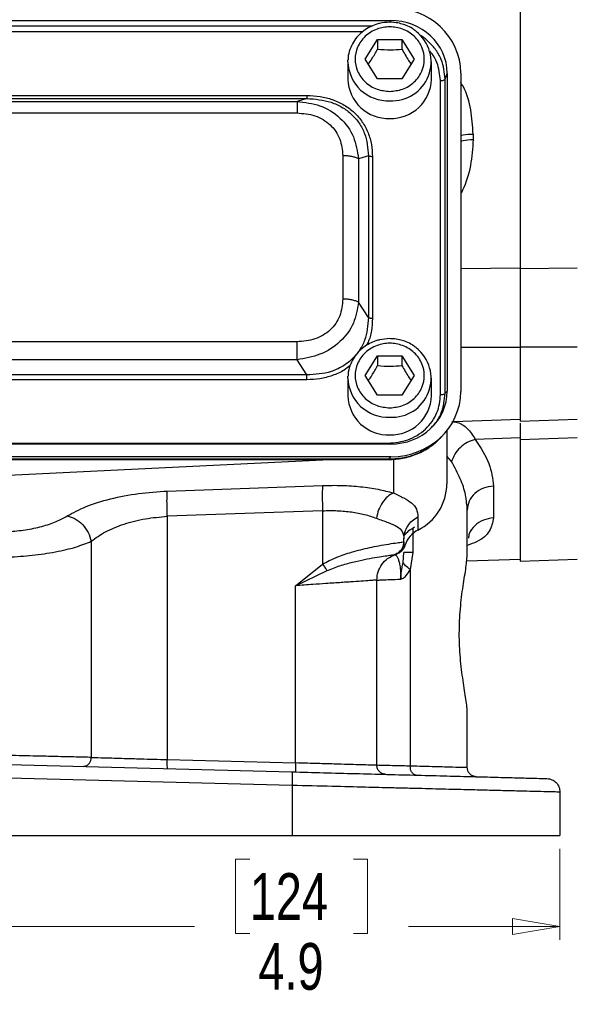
# Model space of a CAD drawing. Header units: inches. Extents: x 0.6 to 16.3, y 0.2 to 11.5.
# Tile 15 of 19: x 12.6 to 14.3, y 4.2 to 7.1. Entities that reach past the tile are written whole.
import ezdxf

# ---------------------------------------------------------------- set-up
doc = ezdxf.new("R2010")
doc.units = ezdxf.units.IN
doc.header["$MEASUREMENT"] = 0
doc.styles.add('SLDTEXTSTYLE0', font='TXT', dxfattribs={"width": 0.75})
doc.dimstyles.new('SLDDIMSTYLE1', dxfattribs={"dimtxt": 0.137795, "dimasz": 0.14, "dimexe": 0, "dimexo": 0.0625, "dimgap": 0.034449, "dimtad": 0, "dimdec": 1, "dimlfac": 1.5, "dimrnd": 1e-09, "dimzin": 12, "dimdsep": 46, "dimtxsty": 'SLDTEXTSTYLE0', "dimblk1": 'CLOSED', "dimblk2": 'CLOSED', "dimsah": 1, "dimcen": 0.09, "dimadec": 0, "dimazin": 3, "dimtfac": 1, "dimtdec": 1, "dimtofl": 0, "dimtmove": 0, "dimatfit": 3, "dimldrblk": 'CLOSED', "dimfxl": 0, "dimfrac": 2, "dimtolj": 1, "dimtzin": 12, "dimarcsym": 0})

# ---------------------------------------------------------------- blocks, each defined once
blk = doc.blocks.new('_Closed')
at = {"color": 0, "linetype": 'ByBlock', "lineweight": -2}
for p, q in [((-1, 0.166667), (0, 0)), ((-1, 0.166667), (-1, -0.166667)), ((0, 0), (-1, -0.166667)), ((0, 0), (-1, 0))]:
    blk.add_line(p, q, dxfattribs=at)
blk = doc.blocks.new('_D_11')
at = {"color": 7, "linetype": 'Continuous', "lineweight": 0}
for p, q in [((10.9785, 4.6293), (10.9785, 4.361)), ((14.2318, 4.6293), (14.2318, 4.361)), ((13.317, 4.5988), (13.2751, 4.5988)), ((13.2751, 4.5988), (13.2751, 4.3801)), ((13.6225, 4.5988), (13.6645, 4.5988)), ((13.6645, 4.5988), (13.6645, 4.3801)), ((10.9785, 4.4004), (13.1542, 4.4004)), ((14.2318, 4.4004), (13.7853, 4.4004)), ((13.2751, 4.3801), (13.317, 4.3801)), ((13.6645, 4.3801), (13.6225, 4.3801))]:
    blk.add_line(p, q, dxfattribs=at)
at = {"color": 7, "linetype": 'Continuous', "lineweight": 18, "xscale": 0.14, "yscale": 0.14, "rotation": 180.0000000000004}
blk.add_blockref('_Closed', (10.9785, 4.4004, 0.6628), dxfattribs=at)
at = {"color": 7, "linetype": 'Continuous', "lineweight": 18, "xscale": 0.14, "yscale": 0.14}
blk.add_blockref('_Closed', (14.2318, 4.4004, 0.6628), dxfattribs=at)
at = {"color": 7, "linetype": 'Continuous', "lineweight": 18, "char_height": 0.1378, "attachment_point": 1, "style": 'SLDTEXTSTYLE0'}
for s, insert in [('124', (13.317, 4.5577)), ('4.9', (13.3425, 4.3515))]:
    blk.add_mtext(s, dxfattribs=dict(at, insert=insert))

msp = doc.modelspace()

# ---------------------------------------------------------------- linework, layer by layer
at = {"color": 7, "linetype": 'Continuous', "lineweight": 25}
for p, q in [((14.1148, 8.6297), (14.1148, 6.3406)), ((11.4779, 7.0736), (13.7318, 7.0736)), ((13.6578, 6.9594), (13.6938, 7.0177)), ((13.6938, 7.0177), (13.7658, 7.0177)), ((13.6938, 7.0177), (13.6938, 6.989)), ((13.7658, 7.0177), (13.8018, 6.9594)), ((13.7658, 7.0177), (13.7658, 6.989)), ((13.6065, 6.9518), (13.6067, 6.9577)), ((13.6065, 6.9518), (13.6065, 6.8997)), ((13.6938, 6.9012), (13.6578, 6.9594)), ((13.8018, 6.9594), (13.7658, 6.9012)), ((13.8532, 6.8997), (13.8532, 6.9518)), ((13.8935, 6.9004), (13.8992, 6.9173)), ((13.8992, 6.9173), (13.8992, 5.9801)), ((13.9392, 6.9184), (13.9392, 5.9789)), ((13.7658, 6.9012), (13.6938, 6.9012)), ((13.8797, 5.9696), (13.8797, 6.8962)), ((13.8935, 5.9738), (13.8935, 6.9004)), ((11.7242, 6.8522), (13.4855, 6.8522)), ((11.7242, 6.8434), (13.4855, 6.8434)), ((11.7532, 6.8343), (13.4564, 6.8343)), ((13.4855, 6.8434), (13.4564, 6.8343)), ((11.7532, 6.8007), (13.4564, 6.8007)), ((13.9757, 6.7385), (13.9757, 6.7222)), ((13.5915, 6.6746), (13.5915, 6.2515)), ((13.6668, 6.6741), (13.6377, 6.665)), ((13.6377, 6.665), (13.6377, 6.2419)), ((13.6668, 6.6741), (13.6668, 6.1967)), ((13.6789, 6.6716), (13.6789, 6.1942)), ((14.2829, 6.3423), (14.1148, 6.3406)), ((13.6668, 6.1967), (13.6377, 6.2419)), ((13.4564, 6.1253), (11.7532, 6.1253)), ((14.2829, 6.1095), (14.1148, 6.1095)), ((14.1148, 6.1095), (14.1148, 5.8916)), ((13.4564, 6.0727), (11.7532, 6.0727)), ((13.4855, 6.0275), (13.4564, 6.0727)), ((13.6578, 6.0259), (13.6938, 6.0841)), ((13.6938, 6.0841), (13.7658, 6.0841)), ((13.6938, 6.0841), (13.6938, 6.0554)), ((13.7658, 6.0841), (13.8018, 6.0259)), ((13.7658, 6.0841), (13.7658, 6.0554)), ((13.4855, 6.0275), (11.7242, 6.0275)), ((13.4855, 6.0137), (11.7242, 6.0137)), ((13.6065, 6.0182), (13.6067, 6.0241)), ((13.6065, 6.0182), (13.6065, 5.9661)), ((13.6938, 5.9676), (13.6578, 6.0259)), ((13.8018, 6.0259), (13.7658, 5.9676)), ((13.8532, 5.9661), (13.8532, 6.0182)), ((13.7658, 5.9676), (13.6938, 5.9676)), ((13.8935, 5.9738), (13.8992, 5.9801)), ((14.1148, 5.8916), (14.2829, 5.8975)), ((13.9165, 5.8904), (14.1148, 5.8973)), ((13.8827, 5.8455), (13.8903, 5.8538)), ((13.8985, 5.8634), (13.8985, 5.706)), ((14.1148, 5.8422), (13.9821, 5.8375)), ((14.1148, 5.8422), (14.1148, 5.8362)), ((14.2829, 5.8421), (14.1148, 5.8362)), ((13.7318, 5.8238), (11.4779, 5.8238)), ((11.4836, 5.8262), (13.7261, 5.8262)), ((14.1148, 5.8362), (14.1148, 5.4779)), ((13.733, 5.7865), (11.4767, 5.7865)), ((13.733, 5.7865), (13.7261, 5.7789)), ((13.7261, 5.7789), (11.4836, 5.7789)), ((11.4836, 5.7779), (13.7261, 5.7779)), ((12.6052, 5.7315), (13.5524, 5.7779)), ((13.0739, 5.685), (13.5318, 5.7015)), ((14.0357, 5.6997), (14.0357, 5.6057)), ((13.5318, 5.627), (13.0739, 5.6105)), ((13.0739, 5.6105), (13.0739, 4.8927)), ((13.5318, 5.627), (13.5318, 5.4692)), ((13.8129, 5.6092), (13.8129, 5.57)), ((13.9585, 5.5005), (13.9585, 5.6285)), ((12.8496, 5.5369), (12.8496, 4.8992)), ((13.7718, 5.5355), (13.7718, 5.5439)), ((13.7718, 5.5355), (13.7718, 5.5355)), ((13.7718, 5.5332), (13.7718, 5.5355)), ((13.7451, 5.4978), (13.7452, 5.4978)), ((13.7469, 5.4983), (13.7491, 5.4991)), ((13.7491, 5.4991), (13.7499, 5.4993)), ((13.7499, 5.4993), (13.7519, 5.5)), ((13.7519, 5.5), (13.7519, 5.5003)), ((13.7691, 5.4745), (13.7718, 5.5034)), ((13.7976, 5.5034), (13.7904, 5.4541)), ((13.4518, 5.4058), (13.5318, 5.4692)), ((13.9571, 5.479), (14.1148, 5.4845)), ((14.1148, 5.4779), (14.2829, 5.4838)), ((13.4518, 5.4058), (13.5449, 5.4502)), ((13.7904, 5.4541), (13.7904, 4.8736)), ((13.4518, 4.8828), (13.4518, 5.4058)), ((13.6918, 4.8759), (13.6918, 5.4223)), ((13.9585, 4.8689), (13.9585, 5.0303)), ((13.0739, 4.8927), (13.4518, 4.8828)), ((12.6052, 4.8784), (13.4411, 4.8565)), ((13.4421, 4.8165), (12.6052, 4.8384)), ((13.4421, 4.8165), (13.4421, 4.6687)), ((14.2318, 4.7968), (14.2318, 4.6687)), ((12.6052, 4.6687), (13.4421, 4.6687)), ((13.4421, 4.6687), (14.2318, 4.6687))]:
    msp.add_line(p, q, dxfattribs=at)
at = {"color": 8, "linetype": 'Continuous', "lineweight": 25}
for p, q in [((13.7299, 7.0681), (13.7318, 7.0736)), ((13.6768, 7.0567), (11.5329, 7.0567)), ((13.6493, 7.0396), (11.5596, 7.0396)), ((13.9392, 6.3417), (14.1148, 6.3435)), ((13.9392, 6.1099), (14.1148, 6.11)), ((13.9123, 5.7718), (13.8985, 5.7883)), ((13.7261, 5.7786), (13.7261, 5.7789)), ((13.7406, 5.7794), (13.7406, 5.6794)), ((13.7976, 5.5755), (13.7976, 5.5034)), ((13.7753, 5.5264), (13.7748, 5.5274))]:
    msp.add_line(p, q, dxfattribs=at)
at = {"color": 7, "linetype": 'Continuous', "lineweight": 25}
for centre, radius, start, end in [((13.7372, 6.9509), 0.1145, 266.3216, 52.1096), ((13.7248, 6.9028), 0.1183, 181.4731, 272.4617), ((13.7336, 6.9041), 0.1196, 268.1802, 357.885), ((13.7372, 6.0173), 0.1145, 266.3216, 52.1096), ((13.7248, 5.9692), 0.1183, 181.4731, 272.4617), ((13.7336, 5.9705), 0.1196, 268.1802, 357.885), ((13.7442, 5.7082), 0.1543, 296.448, 359.1655), ((13.8473, 5.5023), 0.0759, 116.9064, 161.5208)]:
    msp.add_arc(centre, radius, start, end, dxfattribs=at)
at = {"color": 8, "linetype": 'Continuous', "lineweight": 25}
for centre in [(13.7248, 6.9548), (13.7248, 6.0213)]:
    msp.add_arc(centre, 0.1183, 181.4731, 272.4617, dxfattribs=at)
at = {"color": 7, "linetype": 'Continuous', "lineweight": 25}
for centre, major_axis, start_param, end_param in [((13.7266, 6.9125), (0.2087, 0.0437), 6.091166, 7.631805), ((13.7266, 6.9125), (0.1694, 0.0355), 6.091166, 7.631805), ((13.7266, 5.9849), (0.1694, -0.0355), 4.934566, 6.475204), ((13.7266, 5.9849), (0.2087, -0.0437), 4.934566, 6.475204)]:
    msp.add_ellipse(centre, major_axis=major_axis, ratio=0.927683, start_param=start_param, end_param=end_param, dxfattribs=at)
for points, knots in [([(13.7298, 7.0684), (13.7198, 7.0677), (13.7058, 7.0668), (13.6859, 7.0611), (13.6698, 7.0542), (13.6521, 7.0431), (13.6358, 7.0283), (13.6219, 7.0098), (13.6119, 6.988), (13.6068, 6.97), (13.6071, 6.9597), (13.6072, 6.9577)], [0, 0, 0, 0, 0.160966, 0.225477, 0.332671, 0.444497, 0.565194, 0.692538, 0.826194, 0.966435, 1, 1, 1, 1]), ([(13.8065, 7.0423), (13.8033, 7.0449), (13.7948, 7.0518), (13.7797, 7.0588), (13.7621, 7.0647), (13.7457, 7.0678), (13.7346, 7.0682), (13.7298, 7.0684)], [0, 0, 0, 0, 0.151673, 0.401745, 0.599024, 0.828651, 1, 1, 1, 1]), ([(13.7298, 6.8642), (13.717, 6.8655), (13.6973, 6.8674), (13.6735, 6.8793), (13.6572, 6.8916), (13.6439, 6.9069), (13.6316, 6.929), (13.6254, 6.9594), (13.6316, 6.9898), (13.6439, 7.012), (13.6572, 7.0273), (13.6735, 7.0396), (13.6973, 7.0511), (13.7298, 7.057), (13.7624, 7.0511), (13.7862, 7.0396), (13.8025, 7.0273), (13.8157, 7.012), (13.828, 6.9898), (13.8343, 6.9594), (13.828, 6.929), (13.8157, 6.9069), (13.8025, 6.8916), (13.7862, 6.8793), (13.7624, 6.8674), (13.7427, 6.8655), (13.7298, 6.8642)], [0, 0, 0, 0, 0.059864, 0.09209, 0.125, 0.15791, 0.190136, 0.25, 0.309864, 0.34209, 0.375, 0.40791, 0.440136, 0.5, 0.559864, 0.59209, 0.625, 0.65791, 0.690136, 0.75, 0.809864, 0.84209, 0.875, 0.90791, 0.940136, 1, 1, 1, 1]), ([(13.667, 6.9446), (13.6704, 6.9496), (13.6793, 6.9628), (13.6883, 6.9789), (13.6938, 6.989)], [0, 0, 0, 0, 0.376375, 1, 1, 1, 1]), ([(13.6938, 6.989), (13.7067, 6.9879), (13.7308, 6.986), (13.7547, 6.988), (13.7658, 6.989)], [0, 0, 0, 0, 0.534747, 1, 1, 1, 1]), ([(13.7658, 6.989), (13.7723, 6.9774), (13.7812, 6.9613), (13.7901, 6.9482), (13.7926, 6.9446)], [0, 0, 0, 0, 0.718831, 1, 1, 1, 1]), ([(13.4564, 6.8343), (13.4796, 6.8318), (13.5262, 6.8267), (13.5862, 6.7889), (13.6274, 6.7323), (13.6343, 6.6873), (13.6377, 6.665)], [0, 0, 0, 0, 0.247517, 0.5, 0.752483, 1, 1, 1, 1]), ([(13.4855, 6.8522), (13.4986, 6.8516), (13.5242, 6.8505), (13.5615, 6.8409), (13.5958, 6.8252), (13.6259, 6.8027), (13.65, 6.7746), (13.6669, 6.7423), (13.6772, 6.7075), (13.6783, 6.6836), (13.6789, 6.6716)], [0, 0, 0, 0, 0.12774, 0.250585, 0.375538, 0.500007, 0.624475, 0.749429, 0.874849, 1, 1, 1, 1]), ([(13.4855, 6.8434), (13.5099, 6.8415), (13.5465, 6.8386), (13.59, 6.8182), (13.6182, 6.7973), (13.6405, 6.7711), (13.6622, 6.7306), (13.665, 6.6967), (13.6668, 6.6741)], [0, 0, 0, 0, 0.251011, 0.37739, 0.5, 0.622613, 0.748989, 1, 1, 1, 1]), ([(13.4564, 6.8007), (13.4744, 6.7992), (13.5014, 6.797), (13.5336, 6.7818), (13.5545, 6.7661), (13.5712, 6.7466), (13.5875, 6.7166), (13.5899, 6.6913), (13.5915, 6.6746)], [0, 0, 0, 0, 0.250062, 0.37621, 0.5, 0.623853, 0.749938, 1, 1, 1, 1]), ([(14.1148, 6.3406), (14.1148, 6.3221), (14.1148, 6.2879), (14.1148, 6.2315), (14.1148, 6.1726), (14.1148, 6.1315), (14.1148, 6.1095)], [0, 0, 0, 0, 0.266835, 0.494114, 0.727989, 1, 1, 1, 1]), ([(13.5915, 6.2515), (13.5899, 6.2347), (13.5875, 6.2095), (13.5712, 6.1794), (13.5545, 6.1599), (13.5336, 6.1443), (13.5014, 6.1291), (13.4744, 6.1268), (13.4564, 6.1253)], [0, 0, 0, 0, 0.250062, 0.37621, 0.5, 0.623853, 0.749938, 1, 1, 1, 1]), ([(13.6377, 6.2419), (13.6343, 6.221), (13.6274, 6.1788), (13.5862, 6.1236), (13.5262, 6.0844), (13.4796, 6.0765), (13.4564, 6.0727)], [0, 0, 0, 0, 0.247517, 0.5, 0.752483, 1, 1, 1, 1]), ([(13.6668, 6.1967), (13.665, 6.1738), (13.6622, 6.1394), (13.6405, 6.0985), (13.6182, 6.0722), (13.59, 6.0514), (13.5465, 6.0313), (13.5099, 6.029), (13.4855, 6.0275)], [0, 0, 0, 0, 0.251011, 0.37739, 0.5, 0.622613, 0.748989, 1, 1, 1, 1]), ([(13.7298, 6.1348), (13.7198, 6.1341), (13.7058, 6.1333), (13.6859, 6.1275), (13.6698, 6.1207), (13.6521, 6.1095), (13.6358, 6.0947), (13.6219, 6.0763), (13.6119, 6.0544), (13.6068, 6.0364), (13.6071, 6.0261), (13.6072, 6.0241)], [0, 0, 0, 0, 0.160966, 0.225477, 0.332671, 0.444497, 0.565194, 0.692538, 0.826194, 0.966435, 1, 1, 1, 1]), ([(13.8065, 6.1087), (13.8033, 6.1113), (13.7948, 6.1182), (13.7797, 6.1252), (13.7621, 6.1311), (13.7457, 6.1343), (13.7346, 6.1346), (13.7298, 6.1348)], [0, 0, 0, 0, 0.151673, 0.401745, 0.599024, 0.828651, 1, 1, 1, 1]), ([(13.7298, 5.9306), (13.717, 5.9319), (13.6973, 5.9339), (13.6735, 5.9457), (13.6572, 5.958), (13.6439, 5.9733), (13.6316, 5.9955), (13.6254, 6.0259), (13.6316, 6.0563), (13.6439, 6.0784), (13.6572, 6.0937), (13.6735, 6.106), (13.6973, 6.1175), (13.7298, 6.1234), (13.7624, 6.1175), (13.7862, 6.106), (13.8025, 6.0937), (13.8157, 6.0784), (13.828, 6.0563), (13.8343, 6.0259), (13.828, 5.9955), (13.8157, 5.9733), (13.8025, 5.958), (13.7862, 5.9457), (13.7624, 5.9339), (13.7427, 5.9319), (13.7298, 5.9306)], [0, 0, 0, 0, 0.059864, 0.09209, 0.125, 0.15791, 0.190136, 0.25, 0.309864, 0.34209, 0.375, 0.40791, 0.440136, 0.5, 0.559864, 0.59209, 0.625, 0.65791, 0.690136, 0.75, 0.809864, 0.84209, 0.875, 0.90791, 0.940136, 1, 1, 1, 1]), ([(13.667, 6.0111), (13.6704, 6.016), (13.6793, 6.0292), (13.6883, 6.0454), (13.6938, 6.0554)], [0, 0, 0, 0, 0.376375, 1, 1, 1, 1]), ([(13.6938, 6.0554), (13.7067, 6.0544), (13.7308, 6.0524), (13.7547, 6.0545), (13.7658, 6.0554)], [0, 0, 0, 0, 0.534747, 1, 1, 1, 1]), ([(13.7658, 6.0554), (13.7723, 6.0438), (13.7812, 6.0277), (13.7901, 6.0147), (13.7926, 6.011)], [0, 0, 0, 0, 0.718831, 1, 1, 1, 1]), ([(13.7261, 5.8262), (13.7456, 5.8281), (13.7754, 5.831), (13.8113, 5.8488), (13.8358, 5.8672), (13.8555, 5.8901), (13.8746, 5.9236), (13.8777, 5.9515), (13.8797, 5.9696)], [0, 0, 0, 0, 0.240853, 0.369278, 0.5, 0.630722, 0.759147, 1, 1, 1, 1]), ([(14.1148, 5.8858), (14.1148, 5.8807), (14.1148, 5.8694), (14.1148, 5.8479), (14.1148, 5.8362)], [0, 0, 0, 0, 0.454453, 1, 1, 1, 1]), ([(13.7261, 5.778), (13.7403, 5.7788), (13.7691, 5.7803), (13.8112, 5.7935), (13.8508, 5.8147), (13.8722, 5.8353), (13.8829, 5.8457)], [0, 0, 0, 0, 0.240515, 0.489269, 0.743239, 1, 1, 1, 1]), ([(13.8787, 5.8423), (13.8763, 5.8395), (13.8655, 5.8266), (13.8397, 5.8088), (13.8039, 5.7911), (13.7653, 5.7806), (13.7393, 5.7795), (13.7261, 5.7789)], [0, 0, 0, 0, 0.0646975, 0.3051841, 0.5492574, 0.7696994, 1, 1, 1, 1]), ([(13.9821, 5.8375), (13.9741, 5.8349), (13.958, 5.8295), (13.9369, 5.8137), (13.9202, 5.794), (13.9149, 5.7792), (13.9123, 5.7718)], [0, 0, 0, 0, 0.249997, 0.499993, 0.749996, 1, 1, 1, 1]), ([(13.9821, 5.8375), (13.9975, 5.8134), (14.0283, 5.7652), (14.0332, 5.7215), (14.0357, 5.6997)], [0, 0, 0, 0, 0.5007518, 1, 1, 1, 1]), ([(13.9585, 5.6285), (13.9574, 5.6433), (13.9552, 5.6731), (13.9395, 5.7215), (13.9214, 5.7549), (13.9123, 5.7718)], [0, 0, 0, 0, 0.329707, 0.661662, 1, 1, 1, 1]), ([(13.5318, 5.7015), (13.5508, 5.7019), (13.5893, 5.7025), (13.6446, 5.6985), (13.6965, 5.6911), (13.7259, 5.6833), (13.7406, 5.6794)], [0, 0, 0, 0, 0.246357, 0.496982, 0.74919, 1, 1, 1, 1]), ([(12.7787, 5.6115), (12.796, 5.621), (12.831, 5.6403), (12.9044, 5.6631), (12.9871, 5.6794), (13.0454, 5.6832), (13.0739, 5.685)], [0, 0, 0, 0, 0.251919, 0.508037, 0.759698, 1, 1, 1, 1]), ([(13.7406, 5.6794), (13.7347, 5.6763), (13.723, 5.6699), (13.7079, 5.6518), (13.696, 5.6297), (13.6923, 5.6131), (13.6904, 5.6049)], [0, 0, 0, 0, 0.250006, 0.499998, 0.750005, 1, 1, 1, 1]), ([(13.7406, 5.6794), (13.7515, 5.6744), (13.7739, 5.6641), (13.7961, 5.6501), (13.8104, 5.6328), (13.8121, 5.6171), (13.8129, 5.6092)], [0, 0, 0, 0, 0.231639, 0.476918, 0.734744, 1, 1, 1, 1]), ([(12.6052, 5.5651), (12.6221, 5.5667), (12.6567, 5.5698), (12.705, 5.5803), (12.7478, 5.5942), (12.7684, 5.6057), (12.7787, 5.6115)], [0, 0, 0, 0, 0.240965, 0.492289, 0.747829, 1, 1, 1, 1]), ([(12.7787, 5.6115), (12.7868, 5.6092), (12.803, 5.6046), (12.8248, 5.5869), (12.8419, 5.5636), (12.847, 5.5458), (12.8496, 5.5369)], [0, 0, 0, 0, 0.249994, 0.499976, 0.749984, 1, 1, 1, 1]), ([(12.8496, 5.5369), (12.8627, 5.5464), (12.889, 5.5656), (12.9447, 5.5884), (13.0077, 5.6048), (13.0522, 5.6086), (13.0739, 5.6105)], [0, 0, 0, 0, 0.25601, 0.513417, 0.763374, 1, 1, 1, 1]), ([(13.5318, 5.627), (13.5463, 5.6273), (13.5756, 5.6279), (13.6174, 5.6239), (13.6568, 5.6166), (13.6791, 5.6088), (13.6904, 5.6049)], [0, 0, 0, 0, 0.2463996, 0.4948313, 0.7420557, 1, 1, 1, 1]), ([(13.6904, 5.6049), (13.7026, 5.6005), (13.7269, 5.5917), (13.7526, 5.5813), (13.769, 5.567), (13.7709, 5.5516), (13.7718, 5.5439)], [0, 0, 0, 0, 0.247971, 0.49533, 0.745303, 1, 1, 1, 1]), ([(12.6052, 5.4903), (12.6289, 5.4917), (12.6773, 5.4947), (12.7454, 5.5051), (12.8059, 5.5192), (12.8351, 5.531), (12.8496, 5.5369)], [0, 0, 0, 0, 0.242859, 0.495762, 0.750597, 1, 1, 1, 1]), ([(13.5318, 5.4692), (13.5383, 5.4729), (13.552, 5.4806), (13.5735, 5.4898), (13.5956, 5.498), (13.6192, 5.5054), (13.6448, 5.5123), (13.6716, 5.5186), (13.7002, 5.5243), (13.7287, 5.5292), (13.7522, 5.5327), (13.768, 5.5348), (13.7705, 5.5353), (13.7718, 5.5355)], [0, 0, 0, 0, 0.05804, 0.121656, 0.181764, 0.245538, 0.323978, 0.407603, 0.496572, 0.617574, 0.748497, 0.871284, 1, 1, 1, 1]), ([(13.7451, 5.4978), (13.7493, 5.4997), (13.7577, 5.5037), (13.766, 5.5137), (13.7709, 5.5246), (13.7715, 5.5318), (13.7718, 5.5355)], [0, 0, 0, 0, 0.2797701, 0.5595366, 0.779763, 1, 1, 1, 1]), ([(13.7753, 5.5264), (13.7744, 5.5236), (13.7728, 5.5179), (13.7677, 5.5105), (13.7608, 5.504), (13.7548, 5.5013), (13.7519, 5.5)], [0, 0, 0, 0, 0.25192, 0.503164, 0.752496, 1, 1, 1, 1]), ([(13.7692, 5.5208), (13.7692, 5.521), (13.7701, 5.5229), (13.7711, 5.5263), (13.7713, 5.5291), (13.7715, 5.5304)], [0, 0, 0, 0, 0.055567, 0.568, 1, 1, 1, 1]), ([(13.5449, 5.4502), (13.5576, 5.4553), (13.5833, 5.4656), (13.6211, 5.4757), (13.6561, 5.4835), (13.6868, 5.4891), (13.7119, 5.4931), (13.7304, 5.4957), (13.7424, 5.4973), (13.7442, 5.4976), (13.7451, 5.4978)], [0, 0, 0, 0, 0.122415, 0.247577, 0.37369, 0.499666, 0.625316, 0.750635, 0.875305, 1, 1, 1, 1]), ([(13.7452, 5.4978), (13.7457, 5.4975), (13.7467, 5.497), (13.7523, 5.4912), (13.7568, 5.4795), (13.7597, 5.4666), (13.7615, 5.4509), (13.7622, 5.4363), (13.7622, 5.4288), (13.7622, 5.425)], [0, 0, 0, 0, 0.283842, 0.551774, 0.675697, 0.791595, 0.898594, 0.949597, 1, 1, 1, 1]), ([(13.7519, 5.5003), (13.7518, 5.5004), (13.7518, 5.5005), (13.7517, 5.5006), (13.7516, 5.5007), (13.7516, 5.5007), (13.7515, 5.5007)], [0, 0, 0, 0, 0.244504, 0.499952, 0.75497, 1, 1, 1, 1]), ([(13.9585, 5.0303), (13.9585, 5.0303), (13.9585, 5.0408), (13.9554, 5.0681), (13.946, 5.1243), (13.9373, 5.1917), (13.9338, 5.2654), (13.9374, 5.3392), (13.9459, 5.4062), (13.9558, 5.4635), (13.9576, 5.4882), (13.9585, 5.5005)], [0, 0, 0, 0, 0.000001, 0.126038, 0.251233, 0.375846, 0.499996, 0.624157, 0.748767, 0.873963, 1, 1, 1, 1]), ([(13.7622, 5.425), (13.7622, 5.425), (13.7622, 5.425), (13.7622, 5.425), (13.7622, 5.425), (13.7622, 5.425), (13.7622, 5.425), (13.7622, 5.425), (13.7622, 5.425), (13.7622, 5.425), (13.7622, 5.425), (13.7622, 5.4251), (13.7622, 5.4253), (13.7622, 5.426), (13.7622, 5.4268), (13.7622, 5.4274), (13.7622, 5.4277), (13.7623, 5.4281), (13.7623, 5.4288), (13.7623, 5.43), (13.7624, 5.4317), (13.7625, 5.4341), (13.7628, 5.4376), (13.7634, 5.4426), (13.7645, 5.4499), (13.7666, 5.4608), (13.7681, 5.4693), (13.7691, 5.4745)], [0, 0, 0, 0, 0.000387, 0.000578, 0.000598, 0.000604, 0.00061, 0.000616, 0.000623, 0.000645, 0.000834, 0.001712, 0.0032, 0.013797, 0.042063, 0.050351, 0.053046, 0.057814, 0.07301, 0.095051, 0.126704, 0.171959, 0.236771, 0.330288, 0.467535, 0.67471, 1, 1, 1, 1]), ([(13.7904, 5.4541), (13.7853, 5.4577), (13.7749, 5.465), (13.771, 5.4713), (13.7691, 5.4745)], [0, 0, 0, 0, 0.499995, 1, 1, 1, 1]), ([(13.7622, 5.425), (13.7638, 5.4255), (13.7696, 5.4271), (13.78, 5.4364), (13.7867, 5.4478), (13.7904, 5.4541)], [0, 0, 0, 0, 0.139884, 0.52827, 1, 1, 1, 1]), ([(13.6918, 5.4223), (13.691, 5.4223), (13.6894, 5.4222), (13.6759, 5.4212), (13.654, 5.4197), (13.6289, 5.418), (13.6055, 5.4164), (13.5864, 5.4151), (13.5649, 5.4136), (13.5374, 5.4117), (13.4998, 5.4091), (13.4691, 5.407), (13.4518, 5.4058)], [0, 0, 0, 0, 0.1200646, 0.2433214, 0.3697878, 0.49948, 0.5598386, 0.6232342, 0.6896676, 0.7591393, 0.8642527, 1, 1, 1, 1]), ([(13.6918, 5.4223), (13.6927, 5.4224), (13.6943, 5.4224), (13.7081, 5.423), (13.7298, 5.4238), (13.7513, 5.4246), (13.7622, 5.425)], [0, 0, 0, 0, 0.241763, 0.489012, 0.741755, 1, 1, 1, 1]), ([(12.8496, 4.8992), (12.8355, 4.8996), (12.8062, 4.9003), (12.7493, 4.9016), (12.6814, 4.9032), (12.6332, 4.9044), (12.6052, 4.9051)], [0, 0, 0, 0, 0.238746, 0.50002, 0.709221, 1, 1, 1, 1]), ([(12.8266, 4.8726), (12.83, 4.873), (12.8366, 4.8739), (12.8441, 4.881), (12.8487, 4.8899), (12.8493, 4.8961), (12.8496, 4.8992)], [0, 0, 0, 0, 0.279616, 0.55921, 0.779619, 1, 1, 1, 1]), ([(12.8496, 4.8992), (12.8623, 4.8989), (12.8891, 4.8981), (12.9409, 4.8966), (13.0033, 4.8948), (13.0473, 4.8935), (13.0739, 4.8927)], [0, 0, 0, 0, 0.23784, 0.500044, 0.698604, 1, 1, 1, 1]), ([(13.6918, 4.8759), (13.691, 4.8759), (13.6894, 4.876), (13.6759, 4.8764), (13.654, 4.877), (13.6239, 4.8779), (13.5862, 4.879), (13.5497, 4.88), (13.5159, 4.881), (13.486, 4.8819), (13.4638, 4.8825), (13.4518, 4.8828)], [0, 0, 0, 0, 0.120191, 0.243561, 0.370113, 0.499848, 0.623463, 0.75913, 0.825792, 0.906085, 1, 1, 1, 1]), ([(13.4411, 4.8565), (13.4723, 4.8557), (13.5356, 4.854), (13.6298, 4.8515), (13.7235, 4.8491), (13.8142, 4.8467), (13.8995, 4.8445), (13.9767, 4.8425), (14.0438, 4.8407), (14.0993, 4.8393), (14.1421, 4.8381), (14.1717, 4.8374), (14.1896, 4.8369), (14.1918, 4.8368), (14.1929, 4.8368)], [0, 0, 0, 0, 0.0780321, 0.1583142, 0.2407101, 0.326281, 0.4127917, 0.5000535, 0.5873012, 0.6738003, 0.7593637, 0.8417273, 0.9219894, 1, 1, 1, 1]), ([(13.7904, 4.8736), (13.7752, 4.8739), (13.7451, 4.8746), (13.7145, 4.8753), (13.6953, 4.8758), (13.693, 4.8759), (13.6918, 4.8759)], [0, 0, 0, 0, 0.261981, 0.515974, 0.761979, 1, 1, 1, 1]), ([(13.8074, 4.8469), (13.8049, 4.8475), (13.7998, 4.8486), (13.7942, 4.8557), (13.7909, 4.8644), (13.7906, 4.8705), (13.7904, 4.8736)], [0, 0, 0, 0, 0.27962, 0.559248, 0.779602, 1, 1, 1, 1]), ([(13.9585, 4.8689), (13.9564, 4.869), (13.9521, 4.8691), (13.9179, 4.87), (13.8657, 4.8715), (13.816, 4.8728), (13.7904, 4.8736)], [0, 0, 0, 0, 0.2481, 0.499972, 0.743513, 1, 1, 1, 1]), ([(14.2318, 4.7968), (14.2307, 4.7968), (14.2283, 4.7969), (14.2088, 4.7974), (14.18, 4.7981), (14.1442, 4.799), (14.1045, 4.8), (14.0576, 4.8012), (14.0125, 4.8023), (13.9725, 4.8033), (13.9395, 4.8041), (13.9039, 4.805), (13.8659, 4.8059), (13.8253, 4.807), (13.7821, 4.808), (13.7267, 4.8094), (13.6531, 4.8112), (13.5547, 4.8137), (13.4816, 4.8155), (13.4421, 4.8165)], [0, 0, 0, 0, 0.079768, 0.160951, 0.243549, 0.306446, 0.370139, 0.43463, 0.49992, 0.534019, 0.569107, 0.605181, 0.642244, 0.680293, 0.719331, 0.759355, 0.825954, 0.906172, 1, 1, 1, 1])]:
    msp.add_open_spline(points, degree=3, knots=knots, dxfattribs=at)
at = {"color": 8, "linetype": 'Continuous', "lineweight": 25}
for points, knots in [([(13.8935, 6.9004), (13.8912, 6.92), (13.8877, 6.9503), (13.8669, 6.9868), (13.8452, 7.011), (13.8281, 7.0259), (13.8178, 7.0309), (13.8174, 7.0311)], [0, 0, 0, 0, 0.380262, 0.586677, 0.789909, 0.993148, 1, 1, 1, 1]), ([(13.8797, 6.8962), (13.8775, 6.9143), (13.8742, 6.942), (13.8593, 6.9705), (13.8502, 6.9805), (13.8478, 6.9831)], [0, 0, 0, 0, 0.5799974, 0.8892566, 1, 1, 1, 1]), ([(13.9757, 6.7385), (13.9741, 6.7622), (13.9708, 6.8098), (13.9572, 6.8622), (13.9415, 6.8866), (13.9392, 6.8901)], [0, 0, 0, 0, 0.460326, 0.921518, 1, 1, 1, 1]), ([(13.9392, 6.7341), (13.9414, 6.7348), (13.9518, 6.7377), (13.9652, 6.7381), (13.9757, 6.7385)], [0, 0, 0, 0, 0.213793, 1, 1, 1, 1]), ([(13.9757, 6.7222), (13.974, 6.6964), (13.9707, 6.6449), (13.9545, 6.5916), (13.941, 6.5654), (13.9392, 6.5619)], [0, 0, 0, 0, 0.4633562, 0.9290252, 1, 1, 1, 1]), ([(13.9392, 6.7177), (13.9414, 6.7184), (13.9518, 6.7214), (13.9652, 6.7218), (13.9757, 6.7222)], [0, 0, 0, 0, 0.213793, 1, 1, 1, 1]), ([(13.6789, 6.1942), (13.6782, 6.1821), (13.6768, 6.1582), (13.67, 6.131), (13.6624, 6.1174), (13.6606, 6.1142)], [0, 0, 0, 0, 0.443008, 0.869037, 1, 1, 1, 1]), ([(13.6129, 6.0551), (13.6071, 6.0505), (13.5917, 6.038), (13.5611, 6.025), (13.524, 6.0153), (13.4983, 6.0142), (13.4855, 6.0137)], [0, 0, 0, 0, 0.165214, 0.442984, 0.721791, 1, 1, 1, 1]), ([(13.853, 5.8725), (13.8575, 5.8773), (13.8694, 5.8901), (13.8875, 5.9235), (13.8911, 5.954), (13.8935, 5.9738)], [0, 0, 0, 0, 0.172998, 0.463963, 1, 1, 1, 1]), ([(13.9132, 5.8903), (13.9185, 5.8896), (13.936, 5.8874), (13.9599, 5.8717), (13.9747, 5.849), (13.9821, 5.8375)], [0, 0, 0, 0, 0.178996, 0.584143, 1, 1, 1, 1]), ([(14.0357, 5.6057), (14.0331, 5.5924), (14.0279, 5.5656), (13.9992, 5.5392), (13.9681, 5.5281), (13.9585, 5.5247)], [0, 0, 0, 0, 0.408352, 0.817157, 1, 1, 1, 1]), ([(14.0357, 5.6057), (14.0255, 5.6043), (14.005, 5.6015), (13.9799, 5.584), (13.9643, 5.5641), (13.9623, 5.5501), (13.9616, 5.5456)], [0, 0, 0, 0, 0.288105, 0.57621, 0.864315, 1, 1, 1, 1])]:
    msp.add_open_spline(points, degree=3, knots=knots, dxfattribs=at)
at = {"color": 7, "linetype": 'Continuous', "lineweight": 25}
for points in [[(13.8797, 6.8962), (13.8813, 6.8963), (13.8846, 6.8964), (13.8889, 6.8973), (13.8922, 6.8987), (13.8931, 6.8998), (13.8935, 6.9004)], [(13.4564, 6.8343), (13.4564, 6.8332), (13.4564, 6.831), (13.4564, 6.8235), (13.4564, 6.8134), (13.4564, 6.8049), (13.4564, 6.8007)], [(13.4855, 6.8522), (13.4855, 6.8511), (13.4855, 6.8489), (13.4855, 6.8462), (13.4855, 6.8442), (13.4855, 6.8436), (13.4855, 6.8434)], [(13.6377, 6.665), (13.6351, 6.6664), (13.6298, 6.6692), (13.6185, 6.6722), (13.6055, 6.6742), (13.5962, 6.6745), (13.5915, 6.6746)], [(13.6789, 6.6716), (13.6777, 6.6716), (13.6752, 6.6717), (13.6718, 6.6722), (13.6689, 6.673), (13.6675, 6.6738), (13.6668, 6.6741)], [(13.6377, 6.2419), (13.6351, 6.2433), (13.6298, 6.2461), (13.6185, 6.2491), (13.6055, 6.2511), (13.5962, 6.2513), (13.5915, 6.2515)], [(13.6789, 6.1942), (13.6777, 6.1943), (13.6752, 6.1943), (13.6718, 6.1949), (13.6689, 6.1957), (13.6675, 6.1964), (13.6668, 6.1967)], [(13.4564, 6.0727), (13.4564, 6.0765), (13.4564, 6.0842), (13.4564, 6.0978), (13.4564, 6.1119), (13.4564, 6.1209), (13.4564, 6.1253)], [(13.4855, 6.0137), (13.4855, 6.0148), (13.4855, 6.0172), (13.4855, 6.0209), (13.4855, 6.0245), (13.4855, 6.0265), (13.4855, 6.0275)], [(13.8797, 5.9696), (13.8813, 5.9697), (13.8846, 5.9698), (13.8889, 5.9707), (13.8922, 5.9721), (13.8931, 5.9732), (13.8935, 5.9738)], [(13.5318, 5.7015), (13.5315, 5.698), (13.531, 5.6909), (13.5308, 5.6728), (13.531, 5.651), (13.5315, 5.635), (13.5318, 5.627)], [(14.0357, 5.6997), (14.0255, 5.6984), (14.0051, 5.6957), (13.9797, 5.6791), (13.9619, 5.6559), (13.9596, 5.6376), (13.9585, 5.6285)], [(13.0739, 5.6105), (13.0736, 5.6185), (13.0731, 5.6345), (13.0729, 5.6563), (13.0731, 5.6744), (13.0736, 5.6815), (13.0739, 5.685)], [(13.7718, 5.5439), (13.7724, 5.5505), (13.7735, 5.5638), (13.7821, 5.5821), (13.7951, 5.5982), (13.807, 5.6055), (13.8129, 5.6092)], [(13.7725, 5.5544), (13.7769, 5.5593), (13.7858, 5.569), (13.7974, 5.5758), (13.8032, 5.5792)], [(13.7718, 5.5355), (13.7715, 5.5314), (13.7707, 5.5232), (13.765, 5.5121), (13.7564, 5.5029), (13.7489, 5.4995), (13.7452, 5.4978)], [(13.6918, 5.4223), (13.6926, 5.4305), (13.694, 5.447), (13.7056, 5.4692), (13.7227, 5.4875), (13.7376, 5.4943), (13.7451, 5.4978)], [(13.7976, 5.5034), (13.7938, 5.5034), (13.7861, 5.5034), (13.7781, 5.5034), (13.7728, 5.5034), (13.7722, 5.5034), (13.7718, 5.5034)], [(13.5318, 5.4692), (13.5342, 5.4658), (13.539, 5.459), (13.543, 5.4531), (13.5449, 5.4502)], [(13.0746, 4.8661), (13.0744, 4.8665), (13.0741, 4.8673), (13.0738, 4.8735), (13.0737, 4.8823), (13.0738, 4.8893), (13.0739, 4.8927)], [(13.4518, 4.8828), (13.4517, 4.8794), (13.4515, 4.8724), (13.4516, 4.8636), (13.4519, 4.8574), (13.4523, 4.8566), (13.4525, 4.8562)], [(13.4411, 4.8565), (13.4413, 4.8559), (13.4418, 4.8547), (13.4423, 4.8454), (13.4424, 4.8322), (13.4422, 4.8217), (13.4421, 4.8165)], [(13.7178, 4.8492), (13.7144, 4.8497), (13.7075, 4.8507), (13.699, 4.8569), (13.693, 4.8656), (13.6922, 4.8725), (13.6918, 4.8759)], [(13.9845, 4.8423), (13.981, 4.8427), (13.9742, 4.8437), (13.9656, 4.8499), (13.9597, 4.8586), (13.9589, 4.8655), (13.9585, 4.8689)], [(14.1929, 4.8368), (14.198, 4.8361), (14.2083, 4.8347), (14.2211, 4.8254), (14.2301, 4.8123), (14.2313, 4.802), (14.2318, 4.7968)]]:
    msp.add_open_spline(points, degree=3, dxfattribs=at)

# ---------------------------------------------------------------- dimensions: what is measured, and where the dimension line sits
at = {"color": 7, "linetype": 'Continuous', "lineweight": 18}
dim = msp.add_linear_dim(base=(14.2318, 4.4004), p1=(10.9785, 4.6687), p2=(14.2318, 4.6687), dimstyle='SLDDIMSTYLE1', dxfattribs=at)
dim.commit()
dim.dimension.update_dxf_attribs({"geometry": '_D_11', "text_midpoint": (13.4698, 4.4004), "dimtype": 160})

doc.saveas('drawing.dxf')
